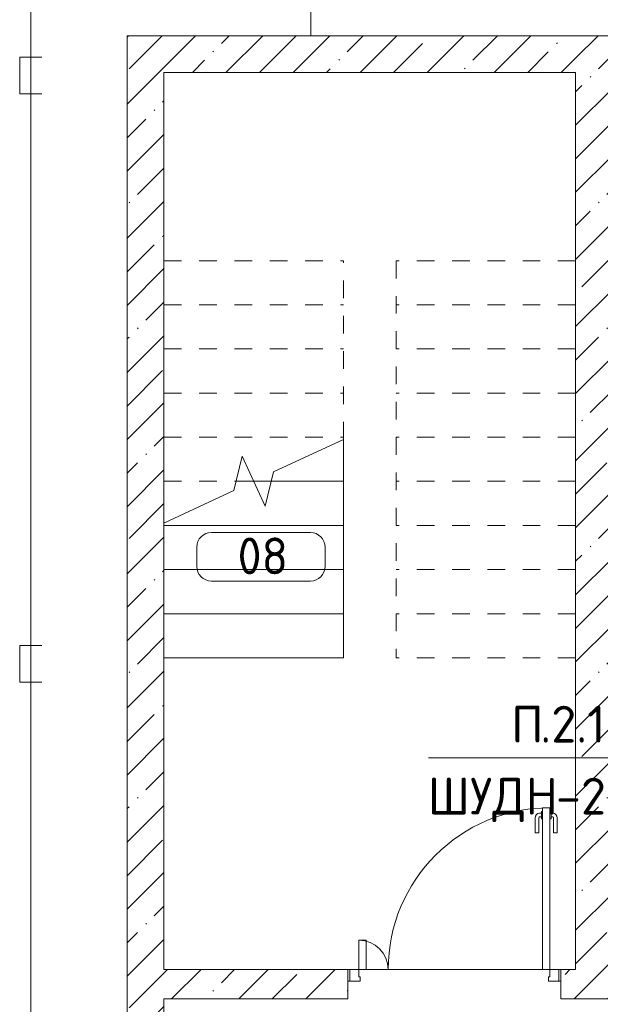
# Model space of a CAD drawing. Header units: millimetres. Extents: x -32229 to 291619, y -13689 to 125138.
# Tile 104 of 256: x 93974 to 97923, y 29279 to 35974. Entities that reach past the tile are written whole.
import ezdxf

# ---------------------------------------------------------------- set-up
doc = ezdxf.new("R2010")
doc.units = ezdxf.units.MM
for name, pattern in [('2_Пунктир_ 0_6 мм', [240, 120, -120]), ('ADSK_Сверху', [900, 600, -300]), ('Штриховая', [1000, 600, -400])]:
    doc.linetypes.add(name, pattern=pattern)
for name, color, linetype, lineweight in [('A-AREA-____-IDEN', 7, 'Continuous', 9), ('A-DETL-____-THIN', 7, 'Continuous', 9), ('A-DOOR-____-MCUT', 7, 'Continuous', 9), ('A-DOOR-____-OTLN', 7, 'Continuous', 18), ('A-DOOR-FRAM-MCUT', 7, 'Continuous', 9), ('A-FLOR-____-OTLN', 7, 'Continuous', 18), ('A-WALL-____-MCUT', 7, 'Continuous', 40), ('A-WALL-____-PATT', 7, 'Continuous', 40), ('G-____-____-TEXT', 7, 'Continuous', 9), ('S-STRS-____-MBND', 7, 'ADSK_Сверху', 18), ('S-STRS-____-OTLN', 7, 'Continuous', 18)]:
    doc.layers.add(name, color=color, linetype=linetype, lineweight=lineweight)
doc.layers.add('A-DETL-____-OTLN', color=7, linetype='Continuous', lineweight=9, true_color=0x00a600)
doc.styles.add('GOST Common_9', font='GOST_Common.ttf', dxfattribs={"height": 250})
doc.styles.add('ISOCPEUR', font='isocpeur.ttf', dxfattribs={"height": 250})
pattern_1 = [(45, (0, 0), (-228.0985, 228.0985), []), (45, (228.1, 0), (-228.0985, 228.0985), [403.225, -80.645, 6.706, -73.939])]

# ---------------------------------------------------------------- blocks, each defined once
blk = doc.blocks.new('АР_Дверь двупольная - 1450х2100h_1100_200__ЛК-5436405--02 ЭМ')
at = {"layer": 'A-DOOR-____-MCUT', "color": 253, "lineweight": 13, "true_color": 0xaaaaaa}
for p, q in [((650, 1200), (600, 1200)), ((600, 1200), (600, 100)), ((650, 100), (650, 1200)), ((-650, 100), (-650, 300)), ((-650, 300), (-600, 300)), ((-600, 300), (-600, 100)), ((-600, 100), (-650, 100)), ((600, 100), (650, 100))]:
    blk.add_line(p, q, dxfattribs=at)
at = {"layer": 'A-DOOR-____-OTLN', "color": 253, "lineweight": 5, "true_color": 0xaaaaaa}
for p, q in [((592, 1162.5), (580, 1162.5)), ((592, 1175), (592, 1125)), ((600, 1175), (592, 1175)), ((650, 1175), (658, 1175)), ((658, 1175), (658, 1125)), ((658, 1162.5), (670, 1162.5)), ((550, 1030), (550, 1132.5)), ((575, 1030), (575, 1132.5)), ((592, 1137.5), (580, 1137.5)), ((592, 1125), (600, 1125)), ((658, 1125), (650, 1125)), ((658, 1137.5), (670, 1137.5)), ((675, 1030), (675, 1132.5)), ((700, 1030), (700, 1132.5)), ((575, 1030), (550, 1030)), ((675, 1030), (700, 1030))]:
    blk.add_line(p, q, dxfattribs=at)
for centre, radius, start, end in [((650, 100), 1100, 90, 180), ((580, 1132.5), 30, 90, 180), ((670, 1132.5), 30, 0, 90), ((580, 1132.5), 4.99, 90, 180), ((670, 1132.5), 4.99, 0, 90), ((-650, 100), 200, 0, 90)]:
    blk.add_arc(centre, radius, start, end, dxfattribs=at)
at = {"layer": 'A-DOOR-FRAM-MCUT', "color": 253, "lineweight": 13, "true_color": 0xaaaaaa}
for p, q in [((-710, 100), (-725, 100)), ((-710, 100), (-650, 100)), ((-710, 20), (-710, 100)), ((-650, 100), (-650, 50)), ((710, 100), (650, 100)), ((650, 100), (650, 50)), ((710, 20), (710, 100)), ((710, 100), (725, 100)), ((-710, 20), (-725, 20)), ((-640, 20), (-710, 20)), ((-650, 50), (-640, 50)), ((-640, 50), (-640, 20)), ((650, 50), (640, 50)), ((640, 50), (640, 20)), ((640, 20), (710, 20)), ((710, 20), (725, 20))]:
    blk.add_line(p, q, dxfattribs=at)
blk = doc.blocks.new('Наметкина 10_РД_АР_П_отсоединено_rvt-1--02 ЭМ')
at = {"layer": 'A-WALL-____-PATT', "lineweight": 5, "true_color": 0xaaaaaa}
h = blk.add_hatch(dxfattribs=at)
h.set_pattern_fill('FP_3', color=253, style=0, pattern_type=2)
h.set_pattern_definition(pattern_1)
h.paths.add_polyline_path([(97755.3, 35615), (97755.3, 35865), (94705.3, 35865), (94705.3, 35615), (95245.4, 35615)])
h = blk.add_hatch(dxfattribs=at)
h.set_pattern_fill('FP_3', color=253, style=0, pattern_type=2)
h.set_pattern_definition(pattern_1)
h.paths.add_polyline_path([(98005.3, 29515), (98005.3, 35865), (97755.3, 35865), (97755.3, 29515), (97907.3, 29515)])
h = blk.add_hatch(dxfattribs=at)
h.set_pattern_fill('FP_3', color=253, style=0, pattern_type=2)
h.set_pattern_definition(pattern_1)
h.paths.add_polyline_path([(94705.3, 25105), (94955.3, 25105), (94955.3, 35615), (94705.3, 35615), (94705.3, 26336.2)])
h = blk.add_hatch(dxfattribs=at)
h.set_pattern_fill('FP_3', color=253, style=0, pattern_type=2)
h.set_pattern_definition(pattern_1)
h.paths.add_polyline_path([(96205.3, 29315), (96205.3, 29515), (94955.3, 29515), (94955.3, 29315), (95245.4, 29315)])
h.paths.add_polyline_path([(98005.3, 29315), (98005.3, 29515), (97655.3, 29515), (97655.3, 29315), (97907.3, 29315)])
at = {"layer": 'A-FLOR-____-OTLN', "color": 253, "lineweight": 13, "true_color": 0xaaaaaa}
for p, q in [((95955.3, 35865), (95955.3, 39650)), ((95955.3, 35865), (95955.3, 39650)), ((96220.3, 29515), (96205.3, 29515)), ((96205.3, 29515), (96220.3, 29515)), ((97530.3, 29515), (96330.3, 29515)), ((96330.3, 29515), (97530.3, 29515)), ((97655.3, 29515), (97640.3, 29515)), ((97640.3, 29515), (97655.3, 29515))]:
    blk.add_line(p, q, dxfattribs=at)
at = {"layer": 'A-WALL-____-MCUT', "color": 253, "lineweight": 13, "true_color": 0xaaaaaa}
for p, q in [((97755.3, 35865), (94705.3, 35865)), ((94705.3, 35865), (94705.3, 35615)), ((98005.3, 35865), (97755.3, 35865)), ((94705.3, 35615), (94705.3, 25105)), ((94955.3, 35615), (97755.3, 35615)), ((94955.3, 29515), (94955.3, 35615)), ((97755.3, 35615), (97755.3, 29515)), ((96205.3, 29515), (94955.3, 29515)), ((96205.3, 29315), (96205.3, 29515)), ((97755.3, 29515), (97655.3, 29515)), ((97655.3, 29515), (97655.3, 29315)), ((94955.3, 29315), (96205.3, 29315)), ((94955.3, 27265), (94955.3, 29315)), ((97655.3, 29315), (98005.3, 29315))]:
    blk.add_line(p, q, dxfattribs=at)
at = {"layer": 'S-STRS-____-MBND', "color": 253, "linetype": '2_Пунктир_ 0_6 мм', "lineweight": 13, "true_color": 0xaaaaaa}
for p, q in [((94955.3, 34335), (96175.3, 34335)), ((94955.3, 33135), (94955.3, 34335)), ((96175.3, 33119.5), (96175.3, 34335)), ((97755.3, 34335), (96535.3, 34335)), ((96535.3, 34335), (96535.3, 31635)), ((97755.3, 34335), (96535.3, 34335)), ((97755.3, 34335), (97755.3, 31635)), ((94955.3, 34035), (96175.3, 34035)), ((94955.3, 34035), (96175.3, 34035)), ((97755.3, 34035), (96535.3, 34035)), ((97755.3, 34035), (96535.3, 34035)), ((94955.3, 33735), (96175.3, 33735)), ((94955.3, 33735), (96175.3, 33735)), ((97755.3, 33735), (96535.3, 33735)), ((97755.3, 33735), (96535.3, 33735)), ((94955.3, 33435), (96175.3, 33435)), ((94955.3, 33435), (96175.3, 33435)), ((97755.3, 33435), (96535.3, 33435)), ((97755.3, 33435), (96535.3, 33435)), ((94955.3, 33135), (96175.3, 33135)), ((94955.3, 33135), (96175.3, 33135)), ((97755.3, 33135), (96535.3, 33135)), ((97755.3, 33135), (96535.3, 33135)), ((94955.3, 32835), (95444.8, 32835)), ((94955.3, 32835), (95444.8, 32835)), ((95565.3, 32835), (95685.8, 32835)), ((95565.3, 32835), (95685.8, 32835)), ((97755.3, 32835), (96535.3, 32835)), ((97755.3, 32835), (96535.3, 32835)), ((97755.3, 32535), (96535.3, 32535)), ((97755.3, 32535), (96535.3, 32535)), ((97755.3, 32235), (96535.3, 32235)), ((97755.3, 32235), (96535.3, 32235)), ((97755.3, 31935), (96535.3, 31935)), ((97755.3, 31935), (96535.3, 31935)), ((97755.3, 31635), (96535.3, 31635))]:
    blk.add_line(p, q, dxfattribs=at)
at = {"layer": 'S-STRS-____-MBND', "color": 253, "linetype": 'Continuous', "lineweight": 13, "true_color": 0xaaaaaa}
for p, q in [((96175.3, 33119.5), (95701.2, 32898.4)), ((95486.1, 33004.9), (95429.3, 32771.6)), ((95644.5, 32665.1), (95486.1, 33004.9)), ((95701.2, 32898.4), (95644.5, 32665.1)), ((95429.3, 32771.6), (94955.3, 32550.6))]:
    blk.add_line(p, q, dxfattribs=at)
at = {"layer": 'S-STRS-____-OTLN', "color": 253, "lineweight": 13, "true_color": 0xaaaaaa}
for p, q in [((96175.3, 32835), (96175.3, 33119.5)), ((95444.8, 32835), (95565.3, 32835)), ((95685.8, 32835), (96175.3, 32835)), ((96175.3, 32535), (96175.3, 32835)), ((94955.3, 32535), (96175.3, 32535)), ((96175.3, 32235), (96175.3, 32535)), ((94955.3, 32235), (96175.3, 32235)), ((96175.3, 31935), (96175.3, 32235)), ((94955.3, 31935), (96175.3, 31935)), ((96175.3, 31635), (96175.3, 31935)), ((94955.3, 31635), (96175.3, 31635))]:
    blk.add_line(p, q, dxfattribs=at)
at = {"layer": 'S-STRS-____-OTLN', "color": 253, "linetype": 'Штриховая', "lineweight": 13, "true_color": 0xaaaaaa}
for p, q in [((95444.8, 32835), (95565.3, 32835)), ((95685.8, 32835), (96175.3, 32835)), ((94955.3, 32535), (96175.3, 32535)), ((94955.3, 32235), (96175.3, 32235)), ((94955.3, 31935), (96175.3, 31935)), ((94955.3, 31635), (96175.3, 31635))]:
    blk.add_line(p, q, dxfattribs=at)
at = {"layer": 'A-DOOR-____-OTLN', "color": 253, "lineweight": 13, "true_color": 0xaaaaaa}
blk.add_blockref('АР_Дверь двупольная - 1450х2100h_1100_200__ЛК-5436405--02 ЭМ', (96930.3, 29415), dxfattribs=at)
blk = doc.blocks.new('Марка помещения 2 - Марка помещения 2-1605974--02 ЭМ')
at = {"layer": 'A-AREA-____-IDEN', "color": 253, "true_color": 0xaaaaaa}
for p, q in [((-1.797, 0.841), (1.569, 0.841)), ((-2.297, -0.309), (-2.297, 0.341)), ((2.069, 0.341), (2.069, -0.309)), ((1.569, -0.809), (-1.797, -0.809))]:
    blk.add_line(p, q, dxfattribs=at)
for centre, start, end in [((-1.797, 0.341), 90, 180), ((1.569, 0.341), 0, 90), ((-1.797, -0.309), 180, 270), ((1.569, -0.309), 270, 360)]:
    blk.add_arc(centre, 0.5, start, end, dxfattribs=at)

msp = doc.modelspace()

# ---------------------------------------------------------------- linework, layer by layer
at = {"layer": 'A-DETL-____-OTLN', "color": 36, "true_color": 0x804000}
for p, q in [((94048.7, 37832.3), (94048.7, 14784.6)), ((94123.7, 35719.6), (93973.7, 35719.6)), ((93973.7, 35719.6), (93973.7, 35469.6)), ((93973.7, 35469.6), (94123.7, 35469.6)), ((94123.7, 31719.6), (93973.7, 31719.6)), ((93973.7, 31719.6), (93973.7, 31469.6)), ((93973.7, 31469.6), (94123.7, 31469.6))]:
    msp.add_line(p, q, dxfattribs=at)
at = {"layer": 'A-DETL-____-THIN'}
msp.add_line((96755.3, 30955), (98495.3, 30955), dxfattribs=at)

# ---------------------------------------------------------------- block references
at = {"lineweight": 5}
msp.add_blockref('Наметкина 10_РД_АР_П_отсоединено_rvt-1--02 ЭМ', (0, 0), dxfattribs=at)
at = {"layer": 'A-AREA-____-IDEN', "color": 253, "true_color": 0xaaaaaa, "xscale": 199.9999999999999, "yscale": 199.9999999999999, "zscale": 199.9999999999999}
msp.add_blockref('Марка помещения 2 - Марка помещения 2-1605974--02 ЭМ', (95637.3, 32318.7), dxfattribs=at)

# ---------------------------------------------------------------- texts
at = {"layer": 'A-AREA-____-IDEN', "color": 253, "true_color": 0xaaaaaa, "insert": (95455.8, 32452.5), "char_height": 250, "width": 448.945, "attachment_point": 1, "style": 'GOST Common_9'}
msp.add_mtext('08', dxfattribs=at)
at = {"layer": 'G-____-____-TEXT', "char_height": 250, "attachment_point": 1, "style": 'ISOCPEUR'}
for s, insert, width in [('\\fISOCPEUR|b0|i0|c204|p34|;П', (97317, 31308.6), 240.506), ('.2.19', (97515.5, 31308.6), 753.586), ('ШУДН', (96748.2, 30819.1), 1058.227), ('-27', (97621.3, 30819.1), 625.316)]:
    msp.add_mtext(s, dxfattribs=dict(at, insert=insert, width=width))

doc.saveas('drawing.dxf')
